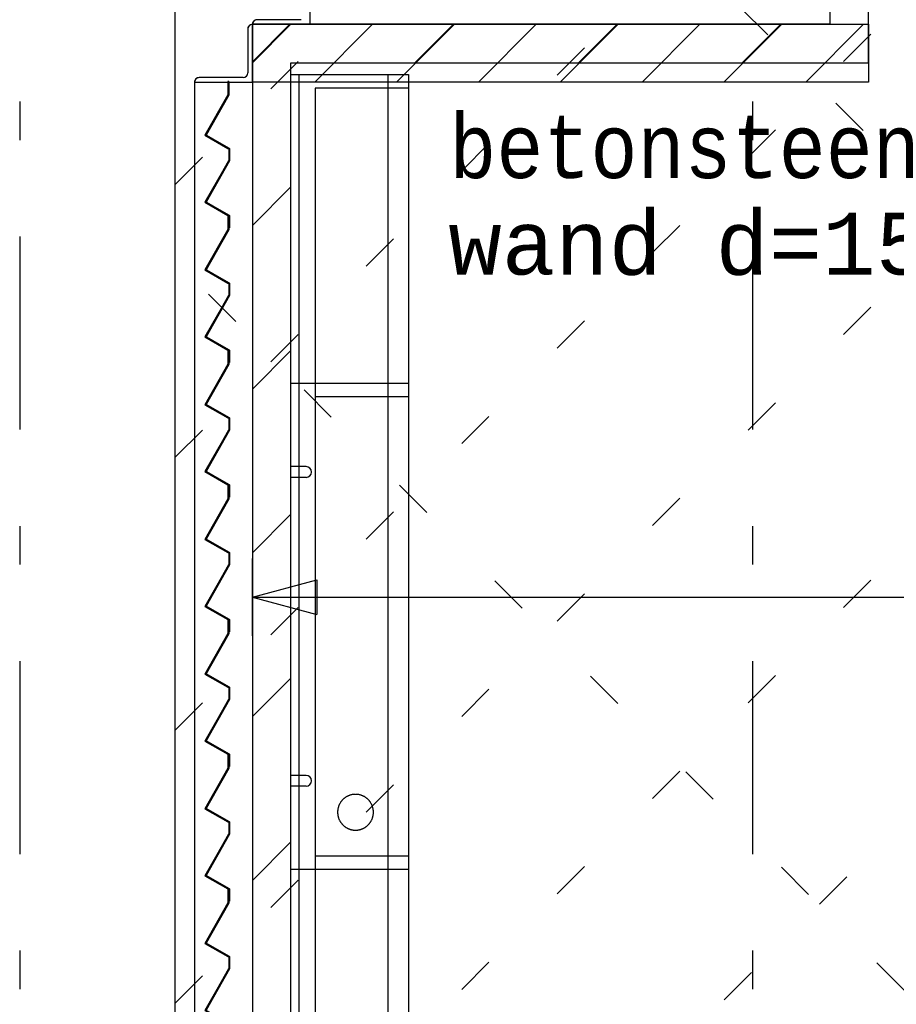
# Model space of a CAD drawing. Extents: x 2 to 87, y -108 to 11.
# Tile 242 of 256: x 31.23 to 33.5, y -36.8 to -34.25. Entities that reach past the tile are written whole.
import ezdxf

# ---------------------------------------------------------------- set-up
doc = ezdxf.new("R2010")
doc.units = 0
doc.header["$MEASUREMENT"] = 0
for name, pattern in [('DASHDOT', [1, 0.5, -0.25, 0, -0.25]), ('DOT', [0.25, 0, -0.25]), ('HIDDEN', [0.375, 0.25, -0.125])]:
    doc.linetypes.add(name, pattern=pattern)
for name, color, linetype in [('10', 7, 'CONTINUOUS'), ('12', 7, 'CONTINUOUS'), ('18', 7, 'CONTINUOUS'), ('2', 7, 'CONTINUOUS'), ('25', 7, 'CONTINUOUS'), ('31', 7, 'CONTINUOUS'), ('4', 7, 'CONTINUOUS'), ('5', 7, 'CONTINUOUS'), ('6', 7, 'CONTINUOUS'), ('8', 7, 'CONTINUOUS')]:
    doc.layers.add(name, color=color, linetype=linetype)
doc.styles.add('MONOTXT', font='MONOTXT', dxfattribs={"height": 0.2})

# ---------------------------------------------------------------- blocks, each defined once
blk = doc.blocks.new('*N645')
at = {"layer": '25', "color": 62, "linetype": 'Continuous'}
for p, q in [((31.7674, -34.4052), (31.7694, -34.4052)), ((31.7674, -34.4052), (31.7674, -34.4402)), ((31.7694, -34.4052), (31.7694, -34.4402)), ((31.7671, -34.4407), (31.7083, -34.5443)), ((31.7694, -34.4407), (31.7106, -34.5443)), ((31.7674, -34.4402), (31.7671, -34.4407)), ((31.7694, -34.4402), (31.7694, -34.4407)), ((31.7083, -34.5443), (31.7079, -34.545)), ((31.7079, -34.545), (31.7674, -34.5789)), ((31.7106, -34.5443), (31.7119, -34.545)), ((31.7119, -34.545), (31.7714, -34.5789)), ((31.7674, -34.5789), (31.7694, -34.58)), ((31.7694, -34.58), (31.7694, -34.6103)), ((31.7714, -34.5789), (31.7714, -34.58)), ((31.7714, -34.58), (31.7714, -34.6103)), ((31.7691, -34.6109), (31.7083, -34.7179)), ((31.7714, -34.6109), (31.7106, -34.7179)), ((31.7694, -34.6103), (31.7691, -34.6109)), ((31.7714, -34.6103), (31.7714, -34.6109)), ((31.7083, -34.7179), (31.7079, -34.7186)), ((31.7079, -34.7186), (31.7674, -34.7525)), ((31.7106, -34.7179), (31.7119, -34.7186)), ((31.7119, -34.7186), (31.7714, -34.7525)), ((31.7674, -34.7525), (31.7694, -34.7536)), ((31.7694, -34.7536), (31.7694, -34.7845)), ((31.7714, -34.7525), (31.7714, -34.7536)), ((31.7714, -34.7536), (31.7714, -34.7845)), ((31.7694, -34.7845), (31.7714, -34.7845))]:
    blk.add_line(p, q, dxfattribs=at)
for points in [[(31.7674, -34.4052), (31.7674, -34.4052), (31.7694, -34.4052)], [(31.7674, -34.4052), (31.7674, -34.4402), (31.7694, -34.4402)], [(31.7674, -34.4052), (31.7694, -34.4052), (31.7694, -34.4402)], [(31.7671, -34.4407), (31.7083, -34.5443), (31.7106, -34.5443)], [(31.7671, -34.4407), (31.7694, -34.4407), (31.7106, -34.5443)], [(31.7674, -34.4402), (31.7671, -34.4407), (31.7694, -34.4407)], [(31.7674, -34.4402), (31.7694, -34.4402), (31.7694, -34.4407)], [(31.7083, -34.5443), (31.7079, -34.545), (31.7119, -34.545)], [(31.7079, -34.545), (31.7674, -34.5789), (31.7714, -34.5789)], [(31.7079, -34.545), (31.7119, -34.545), (31.7714, -34.5789)], [(31.7083, -34.5443), (31.7106, -34.5443), (31.7119, -34.545)], [(31.7674, -34.5789), (31.7694, -34.58), (31.7714, -34.58)], [(31.7674, -34.5789), (31.7714, -34.5789), (31.7714, -34.58)], [(31.7694, -34.58), (31.7694, -34.6103), (31.7714, -34.6103)], [(31.7694, -34.58), (31.7714, -34.58), (31.7714, -34.6103)], [(31.7691, -34.6109), (31.7083, -34.7179), (31.7106, -34.7179)], [(31.7691, -34.6109), (31.7714, -34.6109), (31.7106, -34.7179)], [(31.7694, -34.6103), (31.7691, -34.6109), (31.7714, -34.6109)], [(31.7694, -34.6103), (31.7714, -34.6103), (31.7714, -34.6109)], [(31.7083, -34.7179), (31.7079, -34.7186), (31.7119, -34.7186)], [(31.7079, -34.7186), (31.7674, -34.7525), (31.7714, -34.7525)], [(31.7079, -34.7186), (31.7119, -34.7186), (31.7714, -34.7525)], [(31.7083, -34.7179), (31.7106, -34.7179), (31.7119, -34.7186)], [(31.7674, -34.7525), (31.7694, -34.7536), (31.7714, -34.7536)], [(31.7674, -34.7525), (31.7714, -34.7525), (31.7714, -34.7536)], [(31.7694, -34.7536), (31.7694, -34.7845), (31.7714, -34.7845)], [(31.7694, -34.7536), (31.7714, -34.7536), (31.7714, -34.7845)], [(31.7694, -34.7845), (31.7694, -34.7845), (31.7714, -34.7845)]]:
    blk.add_solid(points, dxfattribs=at)
blk = doc.blocks.new('*N646')
at = {"layer": '25', "color": 62, "linetype": 'Continuous'}
for p, q in [((31.7674, -34.7542), (31.7694, -34.7542)), ((31.7674, -34.7542), (31.7674, -34.7892)), ((31.7694, -34.7542), (31.7694, -34.7892)), ((31.7671, -34.7897), (31.7083, -34.8933)), ((31.7694, -34.7897), (31.7106, -34.8933)), ((31.7674, -34.7892), (31.7671, -34.7897)), ((31.7694, -34.7892), (31.7694, -34.7897)), ((31.7083, -34.8933), (31.7079, -34.894)), ((31.7079, -34.894), (31.7674, -34.9279)), ((31.7106, -34.8933), (31.7119, -34.894)), ((31.7119, -34.894), (31.7714, -34.9279)), ((31.7674, -34.9279), (31.7694, -34.929)), ((31.7694, -34.929), (31.7694, -34.9593)), ((31.7714, -34.9279), (31.7714, -34.929)), ((31.7714, -34.929), (31.7714, -34.9593)), ((31.7691, -34.9599), (31.7083, -35.0669)), ((31.7714, -34.9599), (31.7106, -35.0669)), ((31.7694, -34.9593), (31.7691, -34.9599)), ((31.7714, -34.9593), (31.7714, -34.9599)), ((31.7083, -35.0669), (31.7079, -35.0676)), ((31.7079, -35.0676), (31.7674, -35.1015)), ((31.7106, -35.0669), (31.7119, -35.0676)), ((31.7119, -35.0676), (31.7714, -35.1015)), ((31.7674, -35.1015), (31.7694, -35.1026)), ((31.7694, -35.1026), (31.7694, -35.1335)), ((31.7714, -35.1015), (31.7714, -35.1026)), ((31.7714, -35.1026), (31.7714, -35.1335)), ((31.7694, -35.1335), (31.7714, -35.1335))]:
    blk.add_line(p, q, dxfattribs=at)
for points in [[(31.7674, -34.7542), (31.7674, -34.7542), (31.7694, -34.7542)], [(31.7674, -34.7542), (31.7674, -34.7892), (31.7694, -34.7892)], [(31.7674, -34.7542), (31.7694, -34.7542), (31.7694, -34.7892)], [(31.7671, -34.7897), (31.7083, -34.8933), (31.7106, -34.8933)], [(31.7671, -34.7897), (31.7694, -34.7897), (31.7106, -34.8933)], [(31.7674, -34.7892), (31.7671, -34.7897), (31.7694, -34.7897)], [(31.7674, -34.7892), (31.7694, -34.7892), (31.7694, -34.7897)], [(31.7083, -34.8933), (31.7079, -34.894), (31.7119, -34.894)], [(31.7079, -34.894), (31.7674, -34.9279), (31.7714, -34.9279)], [(31.7079, -34.894), (31.7119, -34.894), (31.7714, -34.9279)], [(31.7083, -34.8933), (31.7106, -34.8933), (31.7119, -34.894)], [(31.7674, -34.9279), (31.7694, -34.929), (31.7714, -34.929)], [(31.7674, -34.9279), (31.7714, -34.9279), (31.7714, -34.929)], [(31.7694, -34.929), (31.7694, -34.9593), (31.7714, -34.9593)], [(31.7694, -34.929), (31.7714, -34.929), (31.7714, -34.9593)], [(31.7691, -34.9599), (31.7083, -35.0669), (31.7106, -35.0669)], [(31.7691, -34.9599), (31.7714, -34.9599), (31.7106, -35.0669)], [(31.7694, -34.9593), (31.7691, -34.9599), (31.7714, -34.9599)], [(31.7694, -34.9593), (31.7714, -34.9593), (31.7714, -34.9599)], [(31.7083, -35.0669), (31.7079, -35.0676), (31.7119, -35.0676)], [(31.7079, -35.0676), (31.7674, -35.1015), (31.7714, -35.1015)], [(31.7079, -35.0676), (31.7119, -35.0676), (31.7714, -35.1015)], [(31.7083, -35.0669), (31.7106, -35.0669), (31.7119, -35.0676)], [(31.7674, -35.1015), (31.7694, -35.1026), (31.7714, -35.1026)], [(31.7674, -35.1015), (31.7714, -35.1015), (31.7714, -35.1026)], [(31.7694, -35.1026), (31.7694, -35.1335), (31.7714, -35.1335)], [(31.7694, -35.1026), (31.7714, -35.1026), (31.7714, -35.1335)], [(31.7694, -35.1335), (31.7694, -35.1335), (31.7714, -35.1335)]]:
    blk.add_solid(points, dxfattribs=at)
blk = doc.blocks.new('*N647')
at = {"layer": '25', "color": 62, "linetype": 'Continuous'}
for p, q in [((31.7674, -35.1032), (31.7694, -35.1032)), ((31.7674, -35.1032), (31.7674, -35.1382)), ((31.7694, -35.1032), (31.7694, -35.1382)), ((31.7671, -35.1387), (31.7083, -35.2423)), ((31.7694, -35.1387), (31.7106, -35.2423)), ((31.7674, -35.1382), (31.7671, -35.1387)), ((31.7694, -35.1382), (31.7694, -35.1387)), ((31.7083, -35.2423), (31.7079, -35.243)), ((31.7079, -35.243), (31.7674, -35.2769)), ((31.7106, -35.2423), (31.7119, -35.243)), ((31.7119, -35.243), (31.7714, -35.2769)), ((31.7674, -35.2769), (31.7694, -35.278)), ((31.7694, -35.278), (31.7694, -35.3083)), ((31.7714, -35.2769), (31.7714, -35.278)), ((31.7714, -35.278), (31.7714, -35.3083)), ((31.7691, -35.3089), (31.7083, -35.4159)), ((31.7714, -35.3089), (31.7106, -35.4159)), ((31.7694, -35.3083), (31.7691, -35.3089)), ((31.7714, -35.3083), (31.7714, -35.3089)), ((31.7083, -35.4159), (31.7079, -35.4166)), ((31.7079, -35.4166), (31.7674, -35.4505)), ((31.7106, -35.4159), (31.7119, -35.4166)), ((31.7119, -35.4166), (31.7714, -35.4505)), ((31.7674, -35.4505), (31.7694, -35.4516)), ((31.7694, -35.4516), (31.7694, -35.4825)), ((31.7714, -35.4505), (31.7714, -35.4516)), ((31.7714, -35.4516), (31.7714, -35.4825)), ((31.7694, -35.4825), (31.7714, -35.4825))]:
    blk.add_line(p, q, dxfattribs=at)
for points in [[(31.7674, -35.1032), (31.7674, -35.1032), (31.7694, -35.1032)], [(31.7674, -35.1032), (31.7674, -35.1382), (31.7694, -35.1382)], [(31.7674, -35.1032), (31.7694, -35.1032), (31.7694, -35.1382)], [(31.7671, -35.1387), (31.7083, -35.2423), (31.7106, -35.2423)], [(31.7671, -35.1387), (31.7694, -35.1387), (31.7106, -35.2423)], [(31.7674, -35.1382), (31.7671, -35.1387), (31.7694, -35.1387)], [(31.7674, -35.1382), (31.7694, -35.1382), (31.7694, -35.1387)], [(31.7083, -35.2423), (31.7079, -35.243), (31.7119, -35.243)], [(31.7079, -35.243), (31.7674, -35.2769), (31.7714, -35.2769)], [(31.7079, -35.243), (31.7119, -35.243), (31.7714, -35.2769)], [(31.7083, -35.2423), (31.7106, -35.2423), (31.7119, -35.243)], [(31.7674, -35.2769), (31.7694, -35.278), (31.7714, -35.278)], [(31.7674, -35.2769), (31.7714, -35.2769), (31.7714, -35.278)], [(31.7694, -35.278), (31.7694, -35.3083), (31.7714, -35.3083)], [(31.7694, -35.278), (31.7714, -35.278), (31.7714, -35.3083)], [(31.7691, -35.3089), (31.7083, -35.4159), (31.7106, -35.4159)], [(31.7691, -35.3089), (31.7714, -35.3089), (31.7106, -35.4159)], [(31.7694, -35.3083), (31.7691, -35.3089), (31.7714, -35.3089)], [(31.7694, -35.3083), (31.7714, -35.3083), (31.7714, -35.3089)], [(31.7083, -35.4159), (31.7079, -35.4166), (31.7119, -35.4166)], [(31.7079, -35.4166), (31.7674, -35.4505), (31.7714, -35.4505)], [(31.7079, -35.4166), (31.7119, -35.4166), (31.7714, -35.4505)], [(31.7083, -35.4159), (31.7106, -35.4159), (31.7119, -35.4166)], [(31.7674, -35.4505), (31.7694, -35.4516), (31.7714, -35.4516)], [(31.7674, -35.4505), (31.7714, -35.4505), (31.7714, -35.4516)], [(31.7694, -35.4516), (31.7694, -35.4825), (31.7714, -35.4825)], [(31.7694, -35.4516), (31.7714, -35.4516), (31.7714, -35.4825)], [(31.7694, -35.4825), (31.7694, -35.4825), (31.7714, -35.4825)]]:
    blk.add_solid(points, dxfattribs=at)
blk = doc.blocks.new('*N648')
at = {"layer": '25', "color": 62, "linetype": 'Continuous'}
for p, q in [((31.7674, -35.4522), (31.7694, -35.4522)), ((31.7674, -35.4522), (31.7674, -35.4872)), ((31.7694, -35.4522), (31.7694, -35.4872)), ((31.7671, -35.4877), (31.7083, -35.5913)), ((31.7694, -35.4877), (31.7106, -35.5913)), ((31.7674, -35.4872), (31.7671, -35.4877)), ((31.7694, -35.4872), (31.7694, -35.4877)), ((31.7083, -35.5913), (31.7079, -35.592)), ((31.7079, -35.592), (31.7674, -35.6259)), ((31.7106, -35.5913), (31.7119, -35.592)), ((31.7119, -35.592), (31.7714, -35.6259)), ((31.7674, -35.6259), (31.7694, -35.627)), ((31.7694, -35.627), (31.7694, -35.6573)), ((31.7714, -35.6259), (31.7714, -35.627)), ((31.7714, -35.627), (31.7714, -35.6573)), ((31.7691, -35.6579), (31.7083, -35.7649)), ((31.7714, -35.6579), (31.7106, -35.7649)), ((31.7694, -35.6573), (31.7691, -35.6579)), ((31.7714, -35.6573), (31.7714, -35.6579)), ((31.7083, -35.7649), (31.7079, -35.7656)), ((31.7079, -35.7656), (31.7674, -35.7995)), ((31.7106, -35.7649), (31.7119, -35.7656)), ((31.7119, -35.7656), (31.7714, -35.7995)), ((31.7674, -35.7995), (31.7694, -35.8006)), ((31.7694, -35.8006), (31.7694, -35.8315)), ((31.7714, -35.7995), (31.7714, -35.8006)), ((31.7714, -35.8006), (31.7714, -35.8315)), ((31.7694, -35.8315), (31.7714, -35.8315))]:
    blk.add_line(p, q, dxfattribs=at)
for points in [[(31.7674, -35.4522), (31.7674, -35.4522), (31.7694, -35.4522)], [(31.7674, -35.4522), (31.7674, -35.4872), (31.7694, -35.4872)], [(31.7674, -35.4522), (31.7694, -35.4522), (31.7694, -35.4872)], [(31.7671, -35.4877), (31.7083, -35.5913), (31.7106, -35.5913)], [(31.7671, -35.4877), (31.7694, -35.4877), (31.7106, -35.5913)], [(31.7674, -35.4872), (31.7671, -35.4877), (31.7694, -35.4877)], [(31.7674, -35.4872), (31.7694, -35.4872), (31.7694, -35.4877)], [(31.7083, -35.5913), (31.7079, -35.592), (31.7119, -35.592)], [(31.7079, -35.592), (31.7674, -35.6259), (31.7714, -35.6259)], [(31.7079, -35.592), (31.7119, -35.592), (31.7714, -35.6259)], [(31.7083, -35.5913), (31.7106, -35.5913), (31.7119, -35.592)], [(31.7674, -35.6259), (31.7694, -35.627), (31.7714, -35.627)], [(31.7674, -35.6259), (31.7714, -35.6259), (31.7714, -35.627)], [(31.7694, -35.627), (31.7694, -35.6573), (31.7714, -35.6573)], [(31.7694, -35.627), (31.7714, -35.627), (31.7714, -35.6573)], [(31.7691, -35.6579), (31.7083, -35.7649), (31.7106, -35.7649)], [(31.7691, -35.6579), (31.7714, -35.6579), (31.7106, -35.7649)], [(31.7694, -35.6573), (31.7691, -35.6579), (31.7714, -35.6579)], [(31.7694, -35.6573), (31.7714, -35.6573), (31.7714, -35.6579)], [(31.7083, -35.7649), (31.7079, -35.7656), (31.7119, -35.7656)], [(31.7079, -35.7656), (31.7674, -35.7995), (31.7714, -35.7995)], [(31.7079, -35.7656), (31.7119, -35.7656), (31.7714, -35.7995)], [(31.7083, -35.7649), (31.7106, -35.7649), (31.7119, -35.7656)], [(31.7674, -35.7995), (31.7694, -35.8006), (31.7714, -35.8006)], [(31.7674, -35.7995), (31.7714, -35.7995), (31.7714, -35.8006)], [(31.7694, -35.8006), (31.7694, -35.8315), (31.7714, -35.8315)], [(31.7694, -35.8006), (31.7714, -35.8006), (31.7714, -35.8315)], [(31.7694, -35.8315), (31.7694, -35.8315), (31.7714, -35.8315)]]:
    blk.add_solid(points, dxfattribs=at)
blk = doc.blocks.new('*N649')
at = {"layer": '25', "color": 62, "linetype": 'Continuous'}
for p, q in [((31.7674, -35.8012), (31.7694, -35.8012)), ((31.7674, -35.8012), (31.7674, -35.8362)), ((31.7694, -35.8012), (31.7694, -35.8362)), ((31.7671, -35.8367), (31.7083, -35.9403)), ((31.7694, -35.8367), (31.7106, -35.9403)), ((31.7674, -35.8362), (31.7671, -35.8367)), ((31.7694, -35.8362), (31.7694, -35.8367)), ((31.7083, -35.9403), (31.7079, -35.941)), ((31.7079, -35.941), (31.7674, -35.9749)), ((31.7106, -35.9403), (31.7119, -35.941)), ((31.7119, -35.941), (31.7714, -35.9749)), ((31.7674, -35.9749), (31.7694, -35.976)), ((31.7694, -35.976), (31.7694, -36.0063)), ((31.7714, -35.9749), (31.7714, -35.976)), ((31.7714, -35.976), (31.7714, -36.0063)), ((31.7691, -36.0069), (31.7083, -36.1139)), ((31.7714, -36.0069), (31.7106, -36.1139)), ((31.7694, -36.0063), (31.7691, -36.0069)), ((31.7714, -36.0063), (31.7714, -36.0069)), ((31.7083, -36.1139), (31.7079, -36.1146)), ((31.7079, -36.1146), (31.7674, -36.1485)), ((31.7106, -36.1139), (31.7119, -36.1146)), ((31.7119, -36.1146), (31.7714, -36.1485)), ((31.7674, -36.1485), (31.7694, -36.1496)), ((31.7694, -36.1496), (31.7694, -36.1805)), ((31.7714, -36.1485), (31.7714, -36.1496)), ((31.7714, -36.1496), (31.7714, -36.1805)), ((31.7694, -36.1805), (31.7714, -36.1805))]:
    blk.add_line(p, q, dxfattribs=at)
for points in [[(31.7674, -35.8012), (31.7674, -35.8012), (31.7694, -35.8012)], [(31.7674, -35.8012), (31.7674, -35.8362), (31.7694, -35.8362)], [(31.7674, -35.8012), (31.7694, -35.8012), (31.7694, -35.8362)], [(31.7671, -35.8367), (31.7083, -35.9403), (31.7106, -35.9403)], [(31.7671, -35.8367), (31.7694, -35.8367), (31.7106, -35.9403)], [(31.7674, -35.8362), (31.7671, -35.8367), (31.7694, -35.8367)], [(31.7674, -35.8362), (31.7694, -35.8362), (31.7694, -35.8367)], [(31.7083, -35.9403), (31.7079, -35.941), (31.7119, -35.941)], [(31.7079, -35.941), (31.7674, -35.9749), (31.7714, -35.9749)], [(31.7079, -35.941), (31.7119, -35.941), (31.7714, -35.9749)], [(31.7083, -35.9403), (31.7106, -35.9403), (31.7119, -35.941)], [(31.7674, -35.9749), (31.7694, -35.976), (31.7714, -35.976)], [(31.7674, -35.9749), (31.7714, -35.9749), (31.7714, -35.976)], [(31.7694, -35.976), (31.7694, -36.0063), (31.7714, -36.0063)], [(31.7694, -35.976), (31.7714, -35.976), (31.7714, -36.0063)], [(31.7691, -36.0069), (31.7083, -36.1139), (31.7106, -36.1139)], [(31.7691, -36.0069), (31.7714, -36.0069), (31.7106, -36.1139)], [(31.7694, -36.0063), (31.7691, -36.0069), (31.7714, -36.0069)], [(31.7694, -36.0063), (31.7714, -36.0063), (31.7714, -36.0069)], [(31.7083, -36.1139), (31.7079, -36.1146), (31.7119, -36.1146)], [(31.7079, -36.1146), (31.7674, -36.1485), (31.7714, -36.1485)], [(31.7079, -36.1146), (31.7119, -36.1146), (31.7714, -36.1485)], [(31.7083, -36.1139), (31.7106, -36.1139), (31.7119, -36.1146)], [(31.7674, -36.1485), (31.7694, -36.1496), (31.7714, -36.1496)], [(31.7674, -36.1485), (31.7714, -36.1485), (31.7714, -36.1496)], [(31.7694, -36.1496), (31.7694, -36.1805), (31.7714, -36.1805)], [(31.7694, -36.1496), (31.7714, -36.1496), (31.7714, -36.1805)], [(31.7694, -36.1805), (31.7694, -36.1805), (31.7714, -36.1805)]]:
    blk.add_solid(points, dxfattribs=at)
blk = doc.blocks.new('*N650')
at = {"layer": '25', "color": 62, "linetype": 'Continuous'}
for p, q in [((31.7674, -36.1502), (31.7694, -36.1502)), ((31.7674, -36.1502), (31.7674, -36.1852)), ((31.7694, -36.1502), (31.7694, -36.1852)), ((31.7671, -36.1857), (31.7083, -36.2893)), ((31.7694, -36.1857), (31.7106, -36.2893)), ((31.7674, -36.1852), (31.7671, -36.1857)), ((31.7694, -36.1852), (31.7694, -36.1857)), ((31.7083, -36.2893), (31.7079, -36.29)), ((31.7079, -36.29), (31.7674, -36.3239)), ((31.7106, -36.2893), (31.7119, -36.29)), ((31.7119, -36.29), (31.7714, -36.3239)), ((31.7674, -36.3239), (31.7694, -36.325)), ((31.7694, -36.325), (31.7694, -36.3553)), ((31.7714, -36.3239), (31.7714, -36.325)), ((31.7714, -36.325), (31.7714, -36.3553)), ((31.7694, -36.3553), (31.7691, -36.3559)), ((31.7714, -36.3553), (31.7714, -36.3559)), ((31.7691, -36.3559), (31.7083, -36.4629)), ((31.7714, -36.3559), (31.7106, -36.4629)), ((31.7083, -36.4629), (31.7079, -36.4636)), ((31.7079, -36.4636), (31.7674, -36.4975)), ((31.7106, -36.4629), (31.7119, -36.4636)), ((31.7119, -36.4636), (31.7714, -36.4975)), ((31.7674, -36.4975), (31.7694, -36.4986)), ((31.7694, -36.4986), (31.7694, -36.5295)), ((31.7714, -36.4975), (31.7714, -36.4986)), ((31.7714, -36.4986), (31.7714, -36.5295)), ((31.7694, -36.5295), (31.7714, -36.5295))]:
    blk.add_line(p, q, dxfattribs=at)
for points in [[(31.7674, -36.1502), (31.7674, -36.1502), (31.7694, -36.1502)], [(31.7674, -36.1502), (31.7674, -36.1852), (31.7694, -36.1852)], [(31.7674, -36.1502), (31.7694, -36.1502), (31.7694, -36.1852)], [(31.7671, -36.1857), (31.7083, -36.2893), (31.7106, -36.2893)], [(31.7671, -36.1857), (31.7694, -36.1857), (31.7106, -36.2893)], [(31.7674, -36.1852), (31.7671, -36.1857), (31.7694, -36.1857)], [(31.7674, -36.1852), (31.7694, -36.1852), (31.7694, -36.1857)], [(31.7083, -36.2893), (31.7079, -36.29), (31.7119, -36.29)], [(31.7079, -36.29), (31.7674, -36.3239), (31.7714, -36.3239)], [(31.7079, -36.29), (31.7119, -36.29), (31.7714, -36.3239)], [(31.7083, -36.2893), (31.7106, -36.2893), (31.7119, -36.29)], [(31.7674, -36.3239), (31.7694, -36.325), (31.7714, -36.325)], [(31.7674, -36.3239), (31.7714, -36.3239), (31.7714, -36.325)], [(31.7694, -36.325), (31.7694, -36.3553), (31.7714, -36.3553)], [(31.7694, -36.325), (31.7714, -36.325), (31.7714, -36.3553)], [(31.7694, -36.3553), (31.7691, -36.3559), (31.7714, -36.3559)], [(31.7694, -36.3553), (31.7714, -36.3553), (31.7714, -36.3559)], [(31.7691, -36.3559), (31.7083, -36.4629), (31.7106, -36.4629)], [(31.7691, -36.3559), (31.7714, -36.3559), (31.7106, -36.4629)], [(31.7083, -36.4629), (31.7079, -36.4636), (31.7119, -36.4636)], [(31.7079, -36.4636), (31.7674, -36.4975), (31.7714, -36.4975)], [(31.7079, -36.4636), (31.7119, -36.4636), (31.7714, -36.4975)], [(31.7083, -36.4629), (31.7106, -36.4629), (31.7119, -36.4636)], [(31.7674, -36.4975), (31.7694, -36.4986), (31.7714, -36.4986)], [(31.7674, -36.4975), (31.7714, -36.4975), (31.7714, -36.4986)], [(31.7694, -36.4986), (31.7694, -36.5295), (31.7714, -36.5295)], [(31.7694, -36.4986), (31.7714, -36.4986), (31.7714, -36.5295)], [(31.7694, -36.5295), (31.7694, -36.5295), (31.7714, -36.5295)]]:
    blk.add_solid(points, dxfattribs=at)
blk = doc.blocks.new('*N651')
at = {"layer": '25', "color": 62, "linetype": 'Continuous'}
for p, q in [((31.7674, -36.4992), (31.7694, -36.4992)), ((31.7674, -36.4992), (31.7674, -36.5342)), ((31.7694, -36.4992), (31.7694, -36.5342)), ((31.7674, -36.5342), (31.7671, -36.5347)), ((31.7694, -36.5342), (31.7694, -36.5347)), ((31.7671, -36.5347), (31.7083, -36.6383)), ((31.7694, -36.5347), (31.7106, -36.6383)), ((31.7083, -36.6383), (31.7079, -36.639)), ((31.7079, -36.639), (31.7674, -36.6729)), ((31.7106, -36.6383), (31.7119, -36.639)), ((31.7119, -36.639), (31.7714, -36.6729)), ((31.7674, -36.6729), (31.7694, -36.674)), ((31.7694, -36.674), (31.7694, -36.7043)), ((31.7714, -36.6729), (31.7714, -36.674)), ((31.7714, -36.674), (31.7714, -36.7043)), ((31.7691, -36.7049), (31.7083, -36.8119)), ((31.7714, -36.7049), (31.7106, -36.8119)), ((31.7694, -36.7043), (31.7691, -36.7049)), ((31.7714, -36.7043), (31.7714, -36.7049)), ((31.7083, -36.8119), (31.7079, -36.8126)), ((31.7079, -36.8126), (31.7674, -36.8465)), ((31.7106, -36.8119), (31.7119, -36.8126)), ((31.7119, -36.8126), (31.7714, -36.8465)), ((31.7674, -36.8465), (31.7694, -36.8476)), ((31.7694, -36.8476), (31.7694, -36.8785)), ((31.7714, -36.8465), (31.7714, -36.8476)), ((31.7714, -36.8476), (31.7714, -36.8785)), ((31.7694, -36.8785), (31.7714, -36.8785))]:
    blk.add_line(p, q, dxfattribs=at)
for points in [[(31.7674, -36.4992), (31.7674, -36.4992), (31.7694, -36.4992)], [(31.7674, -36.4992), (31.7674, -36.5342), (31.7694, -36.5342)], [(31.7674, -36.4992), (31.7694, -36.4992), (31.7694, -36.5342)], [(31.7674, -36.5342), (31.7671, -36.5347), (31.7694, -36.5347)], [(31.7674, -36.5342), (31.7694, -36.5342), (31.7694, -36.5347)], [(31.7671, -36.5347), (31.7083, -36.6383), (31.7106, -36.6383)], [(31.7671, -36.5347), (31.7694, -36.5347), (31.7106, -36.6383)], [(31.7083, -36.6383), (31.7079, -36.639), (31.7119, -36.639)], [(31.7079, -36.639), (31.7674, -36.6729), (31.7714, -36.6729)], [(31.7079, -36.639), (31.7119, -36.639), (31.7714, -36.6729)], [(31.7083, -36.6383), (31.7106, -36.6383), (31.7119, -36.639)], [(31.7674, -36.6729), (31.7694, -36.674), (31.7714, -36.674)], [(31.7674, -36.6729), (31.7714, -36.6729), (31.7714, -36.674)], [(31.7694, -36.674), (31.7694, -36.7043), (31.7714, -36.7043)], [(31.7694, -36.674), (31.7714, -36.674), (31.7714, -36.7043)], [(31.7691, -36.7049), (31.7083, -36.8119), (31.7106, -36.8119)], [(31.7691, -36.7049), (31.7714, -36.7049), (31.7106, -36.8119)], [(31.7694, -36.7043), (31.7691, -36.7049), (31.7714, -36.7049)], [(31.7694, -36.7043), (31.7714, -36.7043), (31.7714, -36.7049)], [(31.7083, -36.8119), (31.7079, -36.8126), (31.7119, -36.8126)], [(31.7079, -36.8126), (31.7674, -36.8465), (31.7714, -36.8465)], [(31.7079, -36.8126), (31.7119, -36.8126), (31.7714, -36.8465)], [(31.7083, -36.8119), (31.7106, -36.8119), (31.7119, -36.8126)], [(31.7674, -36.8465), (31.7694, -36.8476), (31.7714, -36.8476)], [(31.7674, -36.8465), (31.7714, -36.8465), (31.7714, -36.8476)], [(31.7694, -36.8476), (31.7694, -36.8785), (31.7714, -36.8785)], [(31.7694, -36.8476), (31.7714, -36.8476), (31.7714, -36.8785)], [(31.7694, -36.8785), (31.7694, -36.8785), (31.7714, -36.8785)]]:
    blk.add_solid(points, dxfattribs=at)

msp = doc.modelspace()

# ---------------------------------------------------------------- linework, layer by layer
at = {"layer": '10', "color": 7, "linetype": 'Continuous'}
msp.add_line((31.8309, -35.742), (43.8776, -35.742), dxfattribs=at)
at = {"layer": '12', "color": 62, "linetype": 'Continuous'}
for p, q in [((31.9309, -34.3875), (32.2359, -34.3875)), ((31.9509, -34.3875), (31.9509, -35.4035)), ((32.1818, -34.3875), (32.1818, -36.4475)), ((32.2359, -34.3875), (32.2359, -36.4475)), ((32.2359, -34.4231), (31.9938, -34.4231)), ((31.9938, -34.4231), (31.9938, -36.4119)), ((31.9309, -35.1875), (32.2359, -35.1875)), ((31.9509, -35.1875), (31.9509, -36.2035)), ((32.1818, -35.1875), (32.1818, -37.2475)), ((32.2359, -35.1875), (32.2359, -37.2475)), ((32.2359, -35.2231), (31.9938, -35.2231)), ((31.9938, -35.2231), (31.9938, -37.2119)), ((31.9701, -35.4035), (31.9309, -35.4035)), ((31.9701, -35.4315), (31.9309, -35.4315)), ((31.9509, -35.4315), (31.9509, -36.4475)), ((31.9701, -36.2035), (31.9309, -36.2035)), ((31.9701, -36.2315), (31.9309, -36.2315)), ((31.9509, -36.2315), (31.9509, -37.2475)), ((31.9938, -36.4119), (32.2359, -36.4119)), ((32.2359, -36.4475), (31.9309, -36.4475))]:
    msp.add_line(p, q, dxfattribs=at)
at = {"layer": '12', "color": 1, "linetype": 'HIDDEN'}
msp.add_lwpolyline([(31.8309, -34.2575), (33.4276, -34.2575), (33.4276, -34.4075), (31.8309, -34.4075)], close=True, dxfattribs=at)
at = {"layer": '12', "color": 62, "linetype": 'Continuous'}
for points in [[(32.0982, -36.2526), (32.097, -36.2527), (32.0959, -36.2527), (32.0947, -36.2528), (32.0936, -36.2529), (32.0925, -36.253), (32.0914, -36.2531), (32.0902, -36.2533), (32.0891, -36.2535), (32.088, -36.2538), (32.0869, -36.254), (32.0858, -36.2543), (32.0847, -36.2546), (32.0836, -36.255), (32.0825, -36.2554), (32.0815, -36.2558), (32.0804, -36.2562), (32.0793, -36.2566), (32.0783, -36.2571), (32.0773, -36.2576), (32.0763, -36.2581), (32.0753, -36.2587), (32.0743, -36.2593), (32.0733, -36.2599), (32.0724, -36.2605), (32.0714, -36.2611), (32.0705, -36.2618), (32.0696, -36.2625), (32.0687, -36.2632), (32.0678, -36.2639), (32.067, -36.2647), (32.0661, -36.2655), (32.0653, -36.2662), (32.0645, -36.2671), (32.0638, -36.2679), (32.063, -36.2688), (32.0623, -36.2696), (32.0616, -36.2705), (32.0609, -36.2714), (32.0602, -36.2723), (32.0596, -36.2733), (32.0589, -36.2742), (32.0583, -36.2752), (32.0578, -36.2762), (32.0572, -36.2772), (32.0567, -36.2782), (32.0562, -36.2792), (32.0557, -36.2803), (32.0553, -36.2813), (32.0548, -36.2824), (32.0544, -36.2834), (32.0541, -36.2845), (32.0537, -36.2856), (32.0534, -36.2867), (32.0531, -36.2878), (32.0529, -36.2889), (32.0526, -36.29), (32.0524, -36.2911), (32.0522, -36.2923), (32.0521, -36.2934), (32.052, -36.2945), (32.0519, -36.2957), (32.0518, -36.2968), (32.0517, -36.2979), (32.0517, -36.2991), (32.0517, -36.3002), (32.0518, -36.3014), (32.0519, -36.3025), (32.052, -36.3036), (32.0521, -36.3048), (32.0522, -36.3059), (32.0524, -36.307), (32.0526, -36.3081), (32.0529, -36.3092), (32.0531, -36.3104), (32.0534, -36.3115), (32.0537, -36.3125), (32.0541, -36.3136), (32.0544, -36.3147), (32.0548, -36.3158), (32.0553, -36.3168), (32.0557, -36.3179), (32.0562, -36.3189), (32.0567, -36.3199), (32.0572, -36.321), (32.0578, -36.322), (32.0583, -36.3229), (32.0589, -36.3239), (32.0596, -36.3249), (32.0602, -36.3258), (32.0609, -36.3267), (32.0616, -36.3276), (32.0623, -36.3285), (32.063, -36.3294), (32.0638, -36.3302), (32.0645, -36.3311), (32.0653, -36.3319), (32.0661, -36.3327), (32.067, -36.3335), (32.0678, -36.3342), (32.0687, -36.335), (32.0696, -36.3357), (32.0705, -36.3364), (32.0714, -36.337), (32.0724, -36.3377), (32.0733, -36.3383), (32.0743, -36.3389), (32.0753, -36.3395), (32.0763, -36.34), (32.0773, -36.3405), (32.0783, -36.341), (32.0793, -36.3415), (32.0804, -36.342), (32.0815, -36.3424), (32.0825, -36.3428), (32.0836, -36.3432), (32.0847, -36.3435), (32.0858, -36.3438), (32.0869, -36.3441), (32.088, -36.3444), (32.0891, -36.3446), (32.0902, -36.3448), (32.0914, -36.345), (32.0925, -36.3452), (32.0936, -36.3453), (32.0947, -36.3454), (32.0959, -36.3454), (32.097, -36.3455), (32.0982, -36.3455)], [(32.0982, -36.3455), (32.0993, -36.3455), (32.1004, -36.3454), (32.1016, -36.3454), (32.1027, -36.3453), (32.1039, -36.3452), (32.105, -36.345), (32.1061, -36.3448), (32.1072, -36.3446), (32.1083, -36.3444), (32.1094, -36.3441), (32.1106, -36.3438), (32.1116, -36.3435), (32.1127, -36.3432), (32.1138, -36.3428), (32.1149, -36.3424), (32.1159, -36.342), (32.117, -36.3415), (32.118, -36.341), (32.119, -36.3405), (32.1201, -36.34), (32.1211, -36.3395), (32.122, -36.3389), (32.123, -36.3383), (32.124, -36.3377), (32.1249, -36.337), (32.1258, -36.3364), (32.1267, -36.3357), (32.1276, -36.335), (32.1285, -36.3342), (32.1293, -36.3335), (32.1302, -36.3327), (32.131, -36.3319), (32.1318, -36.3311), (32.1326, -36.3302), (32.1333, -36.3294), (32.1341, -36.3285), (32.1348, -36.3276), (32.1355, -36.3267), (32.1361, -36.3258), (32.1368, -36.3249), (32.1374, -36.3239), (32.138, -36.3229), (32.1386, -36.322), (32.1391, -36.321), (32.1396, -36.3199), (32.1401, -36.3189), (32.1406, -36.3179), (32.1411, -36.3168), (32.1415, -36.3158), (32.1419, -36.3147), (32.1423, -36.3136), (32.1426, -36.3125), (32.1429, -36.3115), (32.1432, -36.3104), (32.1435, -36.3092), (32.1437, -36.3081), (32.1439, -36.307), (32.1441, -36.3059), (32.1442, -36.3048), (32.1444, -36.3036), (32.1445, -36.3025), (32.1445, -36.3014), (32.1446, -36.3002), (32.1446, -36.2991), (32.1446, -36.2979), (32.1445, -36.2968), (32.1445, -36.2957), (32.1444, -36.2945), (32.1442, -36.2934), (32.1441, -36.2923), (32.1439, -36.2911), (32.1437, -36.29), (32.1435, -36.2889), (32.1432, -36.2878), (32.1429, -36.2867), (32.1426, -36.2856), (32.1423, -36.2845), (32.1419, -36.2834), (32.1415, -36.2824), (32.1411, -36.2813), (32.1406, -36.2803), (32.1401, -36.2792), (32.1396, -36.2782), (32.1391, -36.2772), (32.1386, -36.2762), (32.138, -36.2752), (32.1374, -36.2742), (32.1368, -36.2733), (32.1361, -36.2723), (32.1355, -36.2714), (32.1348, -36.2705), (32.1341, -36.2696), (32.1333, -36.2688), (32.1326, -36.2679), (32.1318, -36.2671), (32.131, -36.2662), (32.1302, -36.2655), (32.1293, -36.2647), (32.1285, -36.2639), (32.1276, -36.2632), (32.1267, -36.2625), (32.1258, -36.2618), (32.1249, -36.2611), (32.124, -36.2605), (32.123, -36.2599), (32.122, -36.2593), (32.1211, -36.2587), (32.1201, -36.2581), (32.119, -36.2576), (32.118, -36.2571), (32.117, -36.2566), (32.1159, -36.2562), (32.1149, -36.2558), (32.1138, -36.2554), (32.1127, -36.255), (32.1116, -36.2546), (32.1106, -36.2543), (32.1094, -36.254), (32.1083, -36.2538), (32.1072, -36.2535), (32.1061, -36.2533), (32.105, -36.2531), (32.1039, -36.253), (32.1027, -36.2529), (32.1016, -36.2528), (32.1004, -36.2527), (32.0993, -36.2527), (32.0982, -36.2526)]]:
    msp.add_lwpolyline(points, dxfattribs=at)
for centre in [(31.9701, -35.4175), (31.9701, -36.2175)]:
    msp.add_arc(centre, 0.014, 270, 90, dxfattribs=at)
at = {"layer": '18', "color": 7, "linetype": 'Continuous'}
for p, q in [((31.8309, -34.357), (31.9304, -34.2575)), ((31.9925, -34.4075), (32.1425, -34.2575)), ((32.2046, -34.4075), (32.3546, -34.2575)), ((32.4168, -34.4075), (32.5668, -34.2575)), ((32.6289, -34.4075), (32.7789, -34.2575)), ((32.841, -34.4075), (32.991, -34.2575)), ((33.0532, -34.4075), (33.2032, -34.2575)), ((33.2653, -34.4075), (33.4153, -34.2575))]:
    msp.add_line(p, q, dxfattribs=at)
at = {"layer": '18', "color": 1, "linetype": 'Continuous'}
msp.add_lwpolyline([(31.8309, -34.2575), (33.4276, -34.2575), (33.4276, -34.4075), (31.8309, -34.4075)], close=True, dxfattribs=at)
at = {"layer": '2', "color": 62, "linetype": 'Continuous'}
for p, q in [((31.7694, -34.4052), (31.7674, -34.4052)), ((31.7674, -34.4052), (31.7674, -34.4402)), ((31.7694, -34.4407), (31.7694, -34.4052)), ((31.7674, -34.4402), (31.7079, -34.545)), ((31.7106, -34.5443), (31.7694, -34.4407)), ((31.7079, -34.545), (31.7694, -34.58)), ((31.7714, -34.5789), (31.7106, -34.5443)), ((31.7694, -34.58), (31.7694, -34.6103)), ((31.7714, -34.6109), (31.7714, -34.5789)), ((31.7694, -34.6103), (31.7079, -34.7186)), ((31.7106, -34.7179), (31.7714, -34.6109)), ((31.7079, -34.7186), (31.7694, -34.7536)), ((31.7714, -34.7525), (31.7106, -34.7179)), ((31.7694, -34.7542), (31.7674, -34.7542)), ((31.7674, -34.7542), (31.7674, -34.7892)), ((31.7694, -34.7536), (31.7694, -34.7845)), ((31.7694, -34.7897), (31.7694, -34.7542)), ((31.7714, -34.7845), (31.7714, -34.7525)), ((31.7674, -34.7892), (31.7079, -34.894)), ((31.7106, -34.8933), (31.7694, -34.7897)), ((31.7694, -34.7845), (31.7714, -34.7845)), ((31.7079, -34.894), (31.7694, -34.929)), ((31.7714, -34.9279), (31.7106, -34.8933)), ((31.7694, -34.929), (31.7694, -34.9593)), ((31.7714, -34.9599), (31.7714, -34.9279)), ((31.7694, -34.9593), (31.7079, -35.0676)), ((31.7106, -35.0669), (31.7714, -34.9599)), ((31.7079, -35.0676), (31.7694, -35.1026)), ((31.7714, -35.1015), (31.7106, -35.0669)), ((31.7694, -35.1032), (31.7674, -35.1032)), ((31.7674, -35.1032), (31.7674, -35.1382)), ((31.7694, -35.1026), (31.7694, -35.1335)), ((31.7694, -35.1387), (31.7694, -35.1032)), ((31.7714, -35.1335), (31.7714, -35.1015)), ((31.7674, -35.1382), (31.7079, -35.243)), ((31.7106, -35.2423), (31.7694, -35.1387)), ((31.7694, -35.1335), (31.7714, -35.1335)), ((31.7079, -35.243), (31.7694, -35.278)), ((31.7714, -35.2769), (31.7106, -35.2423)), ((31.7694, -35.278), (31.7694, -35.3083)), ((31.7714, -35.3089), (31.7714, -35.2769)), ((31.7694, -35.3083), (31.7079, -35.4166)), ((31.7106, -35.4159), (31.7714, -35.3089)), ((31.7079, -35.4166), (31.7694, -35.4516)), ((31.7714, -35.4505), (31.7106, -35.4159)), ((31.7694, -35.4522), (31.7674, -35.4522)), ((31.7674, -35.4522), (31.7674, -35.4872)), ((31.7694, -35.4516), (31.7694, -35.4825)), ((31.7694, -35.4877), (31.7694, -35.4522)), ((31.7714, -35.4825), (31.7714, -35.4505)), ((31.7674, -35.4872), (31.7079, -35.592)), ((31.7106, -35.5913), (31.7694, -35.4877)), ((31.7694, -35.4825), (31.7714, -35.4825)), ((31.7079, -35.592), (31.7694, -35.627)), ((31.7714, -35.6259), (31.7106, -35.5913)), ((31.7694, -35.627), (31.7694, -35.6573)), ((31.7714, -35.6579), (31.7714, -35.6259)), ((31.7694, -35.6573), (31.7079, -35.7656)), ((31.7106, -35.7649), (31.7714, -35.6579)), ((31.7079, -35.7656), (31.7694, -35.8006)), ((31.7714, -35.7995), (31.7106, -35.7649)), ((31.7694, -35.8012), (31.7674, -35.8012)), ((31.7674, -35.8012), (31.7674, -35.8362)), ((31.7694, -35.8006), (31.7694, -35.8315)), ((31.7694, -35.8367), (31.7694, -35.8012)), ((31.7714, -35.8315), (31.7714, -35.7995)), ((31.7674, -35.8362), (31.7079, -35.941)), ((31.7106, -35.9403), (31.7694, -35.8367)), ((31.7694, -35.8315), (31.7714, -35.8315)), ((31.7079, -35.941), (31.7694, -35.976)), ((31.7714, -35.9749), (31.7106, -35.9403)), ((31.7694, -35.976), (31.7694, -36.0063)), ((31.7714, -36.0069), (31.7714, -35.9749)), ((31.7694, -36.0063), (31.7079, -36.1146)), ((31.7106, -36.1139), (31.7714, -36.0069)), ((31.7079, -36.1146), (31.7694, -36.1496)), ((31.7714, -36.1485), (31.7106, -36.1139)), ((31.7694, -36.1502), (31.7674, -36.1502)), ((31.7674, -36.1502), (31.7674, -36.1852)), ((31.7694, -36.1496), (31.7694, -36.1805)), ((31.7694, -36.1857), (31.7694, -36.1502)), ((31.7714, -36.1805), (31.7714, -36.1485)), ((31.7674, -36.1852), (31.7079, -36.29)), ((31.7106, -36.2893), (31.7694, -36.1857)), ((31.7694, -36.1805), (31.7714, -36.1805)), ((31.7079, -36.29), (31.7694, -36.325)), ((31.7714, -36.3239), (31.7106, -36.2893)), ((31.7694, -36.325), (31.7694, -36.3553)), ((31.7714, -36.3559), (31.7714, -36.3239)), ((31.7694, -36.3553), (31.7079, -36.4636)), ((31.7106, -36.4629), (31.7714, -36.3559)), ((31.7079, -36.4636), (31.7694, -36.4986)), ((31.7714, -36.4975), (31.7106, -36.4629)), ((31.7694, -36.4992), (31.7674, -36.4992)), ((31.7674, -36.4992), (31.7674, -36.5342)), ((31.7694, -36.4986), (31.7694, -36.5295)), ((31.7694, -36.5347), (31.7694, -36.4992)), ((31.7714, -36.5295), (31.7714, -36.4975)), ((31.7674, -36.5342), (31.7079, -36.639)), ((31.7694, -36.5295), (31.7714, -36.5295)), ((31.7106, -36.6383), (31.7694, -36.5347)), ((31.7079, -36.639), (31.7694, -36.674)), ((31.7714, -36.6729), (31.7106, -36.6383)), ((31.7694, -36.674), (31.7694, -36.7043)), ((31.7714, -36.7049), (31.7714, -36.6729)), ((31.7694, -36.7043), (31.7079, -36.8126)), ((31.7106, -36.8119), (31.7714, -36.7049))]:
    msp.add_line(p, q, dxfattribs=at)
at = {"layer": '25', "color": 62, "linetype": 'Continuous'}
for p, q in [((31.8309, -34.3543), (31.9277, -34.2575)), ((32.252, -34.3575), (32.352, -34.2575)), ((32.6762, -34.3575), (32.7762, -34.2575)), ((33.1005, -34.3575), (33.2005, -34.2575)), ((31.8309, -34.7786), (31.9309, -34.6786)), ((31.8309, -35.2029), (31.9309, -35.1029)), ((31.8309, -35.6271), (31.9309, -35.5271)), ((31.8309, -36.0514), (31.9309, -35.9514)), ((31.8309, -36.4756), (31.9309, -36.3756))]:
    msp.add_line(p, q, dxfattribs=at)
at = {"layer": '31', "color": 7, "linetype": 'Continuous'}
msp.add_line((31.8309, -35.842), (31.8309, -35.642), dxfattribs=at)
msp.add_line((31.8309, -35.842), (31.8309, -35.642), dxfattribs=at)
at = {"layer": '31', "color": 2, "linetype": 'Continuous'}
for p, q in [((31.8309, -35.742), (31.9981, -35.6971)), ((31.8309, -35.742), (31.9981, -35.6971)), ((31.9981, -35.6971), (31.9981, -35.7869)), ((31.9981, -35.6971), (31.9981, -35.7869)), ((31.8309, -35.742), (31.9981, -35.7869)), ((31.8309, -35.742), (31.9981, -35.7869))]:
    msp.add_line(p, q, dxfattribs=at)
at = {"layer": '4', "color": 62, "linetype": 'Continuous'}
for p, q in [((31.9809, -34.2575), (31.9809, -34.1075)), ((31.8309, -34.4075), (31.8309, -34.2575)), ((31.8309, -34.2575), (31.9809, -34.2575)), ((31.9569, -34.2455), (31.8429, -34.2455)), ((31.8189, -34.2695), (31.8189, -34.3835)), ((31.6809, -34.4075), (31.6809, -37.2275)), ((31.6809, -34.4075), (31.8309, -34.4075)), ((31.8069, -34.3955), (31.6929, -34.3955))]:
    msp.add_line(p, q, dxfattribs=at)
for points in [[(31.8215, -34.262), (31.8201, -34.2643), (31.8192, -34.2668), (31.8189, -34.2695)], [(31.8309, -34.2575), (31.8282, -34.2578), (31.8257, -34.2587), (31.8234, -34.2601)], [(31.8335, -34.25), (31.8321, -34.2523), (31.8312, -34.2548), (31.8309, -34.2575)], [(31.8429, -34.2455), (31.8402, -34.2458), (31.8377, -34.2467), (31.8354, -34.2481)], [(31.6835, -34.4), (31.6821, -34.4023), (31.6812, -34.4048), (31.6809, -34.4075)], [(31.6929, -34.3955), (31.6902, -34.3958), (31.6877, -34.3967), (31.6854, -34.3981)]]:
    msp.add_lwpolyline(points, dxfattribs=at)
for centre, start, end in [((31.8309, -34.2695), 90, 180), ((31.8429, -34.2575), 90, 180), ((31.8069, -34.3835), 270, 360), ((31.6929, -34.4075), 90, 180)]:
    msp.add_arc(centre, 0.012, start, end, dxfattribs=at)
at = {"layer": '5', "color": 7, "linetype": 'DASHDOT'}
for p, q in [((31.2276, -7.3075), (31.2276, -96.5075)), ((33.1276, -7.3075), (33.1276, -96.5075))]:
    msp.add_line(p, q, dxfattribs=at)
at = {"layer": '6', "color": 62, "linetype": 'Continuous'}
for p, q in [((33.3276, -32.9075), (33.3276, -34.2575)), ((33.4276, -34.3575), (33.4276, -33.1075)), ((31.8309, -34.2575), (31.8309, -37.3775)), ((33.3276, -34.2575), (31.8309, -34.2575)), ((31.9309, -37.2775), (31.9309, -34.3575)), ((31.9309, -34.3575), (33.4276, -34.3575))]:
    msp.add_line(p, q, dxfattribs=at)
at = {"layer": '8', "color": 5, "linetype": 'DOT'}
for p, q in [((31.6309, -35.3794), (49.6276, -17.3827)), ((31.6309, -36.0865), (49.6276, -18.0898)), ((31.6309, -36.7936), (49.6276, -18.7969)), ((31.6309, -37.5007), (49.6276, -19.504)), ((32.3112, -37.5275), (49.6276, -20.2111)), ((31.6309, -34.6723), (32.2457, -34.0575)), ((36.8791, -37.9974), (32.9276, -34.0459)), ((34.7578, -37.9974), (31.6309, -34.8705))]:
    msp.add_line(p, q, dxfattribs=at)
at = {"layer": '8', "color": 5, "linetype": 'Continuous'}
msp.add_line((31.6309, -37.5275), (31.6309, -34.0575), dxfattribs=at)

# ---------------------------------------------------------------- block references
at = {"layer": '25', "color": 62, "linetype": 'Continuous'}
for name in ['*N645', '*N646', '*N647', '*N648', '*N649', '*N650', '*N651']:
    msp.add_blockref(name, (0, 0), dxfattribs=at)

# ---------------------------------------------------------------- texts
at = {"layer": '8', "color": 7, "linetype": 'Continuous', "style": 'MONOTXT'}
for s, p in [('betonsteen', (32.3388, -34.6559)), ('wand d=150', (32.3388, -34.9059))]:
    msp.add_text(s, height=0.16, dxfattribs=at).set_placement(p)

doc.saveas('drawing.dxf')
